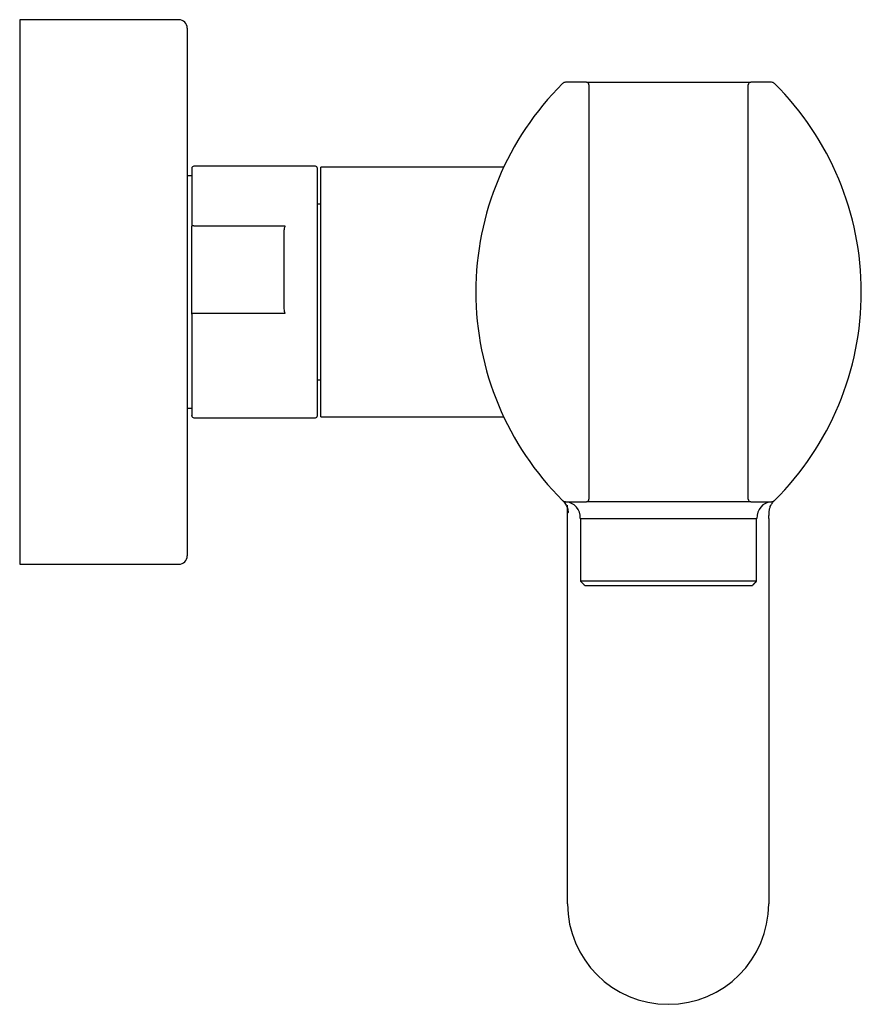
# Model space of a CAD drawing. Header units: millimetres. Extents: x 4057.691 to 4057.791, y 1921.521 to 1921.638.
import ezdxf

# ---------------------------------------------------------------- set-up
doc = ezdxf.new("R2010")
doc.units = ezdxf.units.MM
doc.layers.add('SANINDUSA', color=3, linetype='Continuous')

msp = doc.modelspace()

# ---------------------------------------------------------------- linework, layer by layer
at = {"layer": 'SANINDUSA'}
for p, q in [((4057.690896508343, 1921.638240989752), (4057.690896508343, 1921.605131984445)), ((4057.710896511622, 1921.637240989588), (4057.710896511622, 1921.60515072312)), ((4057.758529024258, 1921.630765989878), (4057.756034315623, 1921.630765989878)), ((4057.758529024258, 1921.630765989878), (4057.778129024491, 1921.630765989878)), ((4057.75882902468, 1921.630465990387), (4057.75882902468, 1921.630265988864)), ((4057.75882902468, 1921.630265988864), (4057.75882902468, 1921.581215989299)), ((4057.777829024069, 1921.630265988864), (4057.777829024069, 1921.630465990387)), ((4057.777829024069, 1921.581215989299), (4057.777829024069, 1921.630265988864)), ((4057.780623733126, 1921.630765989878), (4057.778129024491, 1921.630765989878)), ((4057.72682902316, 1921.590840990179), (4057.72682902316, 1921.620640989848)), ((4057.71167902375, 1921.613640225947), (4057.72258924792, 1921.613640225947)), ((4057.711429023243, 1921.609982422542), (4057.711429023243, 1921.613592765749)), ((4057.711429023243, 1921.603109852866), (4057.711429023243, 1921.609982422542)), ((4057.690896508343, 1921.605131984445), (4057.690896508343, 1921.573240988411)), ((4057.710896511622, 1921.60515072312), (4057.710896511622, 1921.574240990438)), ((4057.72258924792, 1921.603157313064), (4057.71167902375, 1921.603157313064)), ((4057.756034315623, 1921.580715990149), (4057.758529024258, 1921.580715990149)), ((4057.778129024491, 1921.580715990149), (4057.758529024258, 1921.580715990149)), ((4057.75882902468, 1921.581215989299), (4057.75882902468, 1921.581015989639)), ((4057.777829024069, 1921.581015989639), (4057.777829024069, 1921.581215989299)), ((4057.778129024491, 1921.580715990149), (4057.780623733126, 1921.580715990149)), ((4057.756279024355, 1921.579778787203), (4057.756279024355, 1921.580288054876)), ((4057.756279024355, 1921.532728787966), (4057.756279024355, 1921.579778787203)), ((4057.757790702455, 1921.578715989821), (4057.778867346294, 1921.578715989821)), ((4057.780279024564, 1921.578715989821), (4057.780279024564, 1921.532728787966)), ((4057.768329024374, 1921.571215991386), (4057.757829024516, 1921.571215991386)), ((4057.758329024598, 1921.570715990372), (4057.768329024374, 1921.570715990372)), ((4057.778829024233, 1921.571215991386), (4057.768329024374, 1921.571215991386)), ((4057.768329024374, 1921.570715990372), (4057.778329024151, 1921.570715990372))]:
    msp.add_line(p, q, dxfattribs=at)
for centre, radius, start, end in [((4057.709896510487, 1921.637240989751), 0.001000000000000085, 0, 90), ((4057.780400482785, 1921.605740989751), 0.03507145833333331, 134.8138638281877, 225.1861361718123), ((4057.756034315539, 1921.630265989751), 0.0004999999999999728, 90, 134.8138638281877), ((4057.758529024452, 1921.630465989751), 0.0003000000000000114, 0, 90), ((4057.778129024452, 1921.630465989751), 0.0003000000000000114, 90, 180), ((4057.780623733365, 1921.630265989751), 0.0005000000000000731, 45.18613617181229, 90), ((4057.756257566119, 1921.605740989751), 0.0350714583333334, 314.8138638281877, 45.18613617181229), ((4057.711679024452, 1921.620490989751), 0.000250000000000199, 90, 180), ((4057.726179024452, 1921.620490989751), 0.000250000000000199, 0, 90), ((4057.711618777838, 1921.613275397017), 0.0003697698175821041, 80.62310249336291, 120.8751805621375), ((4057.711618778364, 1921.602792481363), 0.0003697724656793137, 80.62325285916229, 120.8750302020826), ((4057.711679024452, 1921.590990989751), 0.0002500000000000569, 180, 270), ((4057.726179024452, 1921.590990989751), 0.0002500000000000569, 270, 0), ((4057.756034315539, 1921.581215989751), 0.0005000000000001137, 225.1861361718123, 270), ((4057.755904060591, 1921.578830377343), 0.001890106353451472, 356.5303912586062, 86.04837923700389), ((4057.758529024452, 1921.581015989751), 0.0003000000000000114, 270, 0), ((4057.778129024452, 1921.581015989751), 0.0003000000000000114, 180, 270), ((4057.780753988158, 1921.578830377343), 0.00189010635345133, 93.95162076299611, 183.4696087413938), ((4057.780623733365, 1921.581215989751), 0.0005000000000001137, 270, 314.8138638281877), ((4057.709896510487, 1921.574240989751), 0.001000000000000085, 270, 0), ((4057.768279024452, 1921.532728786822), 0.01200000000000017, 180, 0)]:
    msp.add_arc(centre, radius, start, end, dxfattribs=at)
for points in [[(4057.709896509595, 1921.638240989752), (4057.690896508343, 1921.638240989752)], [(4057.726179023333, 1921.620740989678), (4057.71167902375, 1921.620740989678)], [(4057.711429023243, 1921.619590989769), (4057.710896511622, 1921.619590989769)], [(4057.748651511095, 1921.620640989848), (4057.72682902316, 1921.620640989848)], [(4057.72682902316, 1921.616240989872), (4057.72642902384, 1921.616240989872)], [(4057.72642902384, 1921.595240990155), (4057.72682902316, 1921.595240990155)], [(4057.710896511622, 1921.591890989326), (4057.711429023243, 1921.591890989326)], [(4057.71167902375, 1921.590740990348), (4057.726179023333, 1921.590740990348)], [(4057.72682902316, 1921.590840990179), (4057.748651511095, 1921.590840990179)], [(4057.757829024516, 1921.578715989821), (4057.757829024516, 1921.571215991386)], [(4057.778829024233, 1921.571215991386), (4057.778829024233, 1921.578715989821)], [(4057.780279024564, 1921.578715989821), (4057.780336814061, 1921.579361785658)], [(4057.690896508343, 1921.573240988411), (4057.709896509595, 1921.573240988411)], [(4057.757829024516, 1921.571215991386), (4057.758329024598, 1921.570715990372)], [(4057.778329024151, 1921.570715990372), (4057.778829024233, 1921.571215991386)]]:
    msp.add_open_spline(points, degree=1, dxfattribs=at)
for points, knots in [([(4057.711429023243, 1921.620455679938), (4057.711429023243, 1921.620454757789), (4057.711429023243, 1921.620452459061), (4057.711429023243, 1921.620060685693), (4057.711429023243, 1921.619328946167), (4057.711429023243, 1921.618263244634), (4057.711429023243, 1921.616925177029), (4057.711429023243, 1921.615375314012), (4057.711429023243, 1921.614186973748), (4057.711429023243, 1921.613592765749)], [0, 0, 0, 0, 0.1012646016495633, 0.2524315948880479, 0.4053969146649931, 0.5583622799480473, 0.7095293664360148, 0.8547554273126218, 1, 1, 1, 1]), ([(4057.72642902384, 1921.608541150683), (4057.72642902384, 1921.609415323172), (4057.72642902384, 1921.611216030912), (4057.72642902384, 1921.613759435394), (4057.72642902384, 1921.616095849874), (4057.72642902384, 1921.618050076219), (4057.72642902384, 1921.61947448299), (4057.72642902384, 1921.620350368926), (4057.72642902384, 1921.620444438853), (4057.72642902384, 1921.620490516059)], [0, 0, 0, 0, 0.1318824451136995, 0.2716646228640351, 0.4172580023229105, 0.5659413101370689, 0.7146242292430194, 0.8602176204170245, 0.9999999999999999, 0.9999999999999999, 0.9999999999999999, 0.9999999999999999]), ([(4057.72258924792, 1921.613640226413), (4057.72256548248, 1921.613605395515), (4057.722477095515, 1921.613475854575), (4057.722439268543, 1921.613233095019), (4057.722432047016, 1921.613039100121), (4057.722429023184, 1921.612957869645)], [0, 0, 0, 0, 0.1761219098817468, 0.6550218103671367, 1, 1, 1, 1]), ([(4057.722429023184, 1921.612957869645), (4057.722429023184, 1921.612257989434), (4057.722429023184, 1921.6108491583), (4057.722429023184, 1921.608551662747), (4057.722429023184, 1921.606191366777), (4057.722429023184, 1921.604620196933), (4057.722429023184, 1921.603839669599)], [0, 0, 0, 0, 0.2483904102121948, 0.5000000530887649, 0.7516095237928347, 1, 1, 1, 1]), ([(4057.72642902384, 1921.591001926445), (4057.72642902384, 1921.590998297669), (4057.72642902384, 1921.590911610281), (4057.72642902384, 1921.591215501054), (4057.72642902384, 1921.591938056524), (4057.72642902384, 1921.593249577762), (4057.72642902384, 1921.595092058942), (4057.72642902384, 1921.597422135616), (4057.72642902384, 1921.600102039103), (4057.72642902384, 1921.602955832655), (4057.72642902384, 1921.605810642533), (4057.72642902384, 1921.607648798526), (4057.72642902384, 1921.608541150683)], [0, 0, 0, 0, 0.004538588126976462, 0.1084218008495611, 0.2123049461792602, 0.322410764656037, 0.4370939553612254, 0.5542108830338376, 0.6713279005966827, 0.7860111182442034, 0.8961168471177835, 1, 1, 1, 1]), ([(4057.711429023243, 1921.603109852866), (4057.711429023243, 1921.602417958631), (4057.711429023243, 1921.601010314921), (4057.711429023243, 1921.598987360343), (4057.711429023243, 1921.597067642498), (4057.711429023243, 1921.595330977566), (4057.711429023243, 1921.593840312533), (4057.711429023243, 1921.59264606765), (4057.711429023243, 1921.591765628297), (4057.711429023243, 1921.591223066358), (4057.711429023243, 1921.590975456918), (4057.711429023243, 1921.591016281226), (4057.711429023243, 1921.591026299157)], [0, 0, 0, 0, 0.1035776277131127, 0.2107264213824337, 0.3203956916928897, 0.4313697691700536, 0.5423440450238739, 0.6520134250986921, 0.7591620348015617, 0.862739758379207, 0.9663175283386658, 1, 1, 1, 1]), ([(4057.722429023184, 1921.603839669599), (4057.722436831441, 1921.603674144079), (4057.722447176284, 1921.603454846), (4057.722532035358, 1921.603228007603), (4057.722577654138, 1921.603171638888), (4057.72258924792, 1921.603157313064)], [0, 0, 0, 0, 0.6965955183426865, 0.9228912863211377, 0.9999999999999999, 0.9999999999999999, 0.9999999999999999, 0.9999999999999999]), ([(4057.755718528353, 1921.580824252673), (4057.755724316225, 1921.58081895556), (4057.755734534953, 1921.580809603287), (4057.755768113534, 1921.580776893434), (4057.755826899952, 1921.580713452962), (4057.755915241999, 1921.580609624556), (4057.756097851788, 1921.580355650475), (4057.756259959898, 1921.579950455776), (4057.756355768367, 1921.579575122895), (4057.756323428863, 1921.579387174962), (4057.756320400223, 1921.579369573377)], [0, 0, 0, 0, 0.1840792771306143, 0.3249996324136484, 0.378986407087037, 0.4236503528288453, 0.5350678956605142, 0.761222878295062, 0.9776381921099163, 1, 1, 1, 1]), ([(4057.780336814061, 1921.579361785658), (4057.780339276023, 1921.579492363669), (4057.780344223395, 1921.579754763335), (4057.780454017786, 1921.580110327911), (4057.780592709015, 1921.580393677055), (4057.780719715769, 1921.580579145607), (4057.780802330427, 1921.580680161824), (4057.780843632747, 1921.58072687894), (4057.780874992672, 1921.580760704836), (4057.780908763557, 1921.580795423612), (4057.780933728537, 1921.580819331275), (4057.780936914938, 1921.580822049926), (4057.780938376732, 1921.580823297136)], [0, 0, 0, 0, 0.1590732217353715, 0.319661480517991, 0.4496370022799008, 0.5456107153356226, 0.5935297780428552, 0.6265070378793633, 0.6643800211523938, 0.7282312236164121, 0.8753232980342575, 1, 1, 1, 1])]:
    msp.add_open_spline(points, degree=3, knots=knots, dxfattribs=at)

doc.saveas('drawing.dxf')
